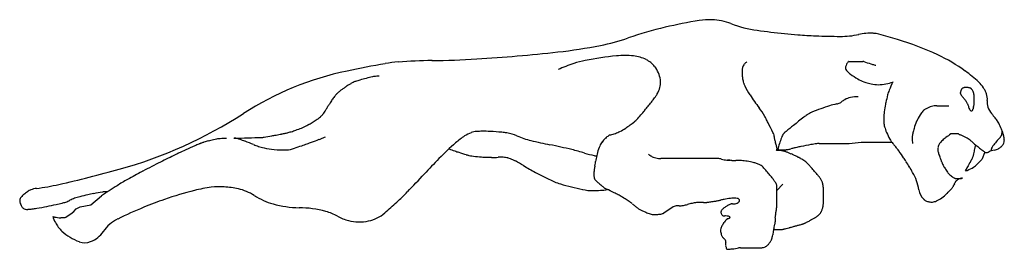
# Model space of a CAD drawing. Extents: x 0.7 to 15.8, y 5.7 to 9.2.
import ezdxf

# ---------------------------------------------------------------- set-up
doc = ezdxf.new("R2010")
doc.units = 0

msp = doc.modelspace()

# ---------------------------------------------------------------- linework, layer by layer
at = {"layer": 'L1'}
for p, q in [((13.456, 8.603), (13.554, 8.603)), ((13.554, 8.603), (13.664, 8.603)), ((14.801, 7.921), (14.893, 7.921)), ((14.893, 7.921), (14.986, 7.921)), ((15.092, 7.493), (15.033, 7.493)), ((15.129, 7.493), (15.092, 7.493)), ((12.994, 7.342), (13.133, 7.342)), ((13.133, 7.342), (13.249, 7.342)), ((13.249, 7.342), (13.388, 7.342)), ((13.388, 7.342), (13.457, 7.342)), ((13.457, 7.342), (13.55, 7.354)), ((13.55, 7.354), (13.643, 7.365)), ((13.643, 7.365), (13.735, 7.365)), ((13.735, 7.365), (13.92, 7.365)), ((13.92, 7.365), (13.967, 7.365)), ((13.967, 7.365), (14.112, 7.365)), ((10.817, 7.111), (10.562, 7.111)), ((11.118, 7.111), (10.817, 7.111)), ((11.303, 7.111), (11.118, 7.111)), ((11.442, 7.111), (11.303, 7.111)), ((12.374, 7.247), (12.378, 7.247)), ((12.378, 7.247), (12.381, 7.247)), ((12.451, 7.246), (12.46, 7.246)), ((12.46, 7.246), (12.469, 7.247)), ((12.469, 7.247), (12.475, 7.247)), ((12.475, 7.247), (12.481, 7.247)), ((15.503, 7.115), (15.541, 7.205)), ((15.541, 7.205), (15.543, 7.21)), ((12.345, 6.624), (12.438, 6.717)), ((1.81, 6.402), (1.973, 6.539)), ((12.345, 6.485), (12.345, 6.624)), ((13.063, 6.555), (13.063, 6.639)), ((13.063, 6.462), (13.063, 6.555)), ((1.583, 6.338), (1.646, 6.37)), ((1.646, 6.37), (1.81, 6.402)), ((10.678, 6.323), (10.747, 6.369)), ((12.345, 6.369), (12.345, 6.485)), ((1.415, 6.208), (1.503, 6.264)), ((1.503, 6.264), (1.551, 6.301)), ((1.551, 6.301), (1.583, 6.338)), ((10.608, 6.277), (10.678, 6.323)), ((11.79, 5.744), (11.859, 5.744)), ((11.859, 5.744), (11.998, 5.744)), ((11.998, 5.744), (12.114, 5.744))]:
    msp.add_line(p, q, dxfattribs=at)
msp.add_circle((12.374, 7.247), 0.000353, dxfattribs=at)
for centre, radius, start, end in [((12.371, 1.688), 7.639, 99.1621, 103.1632), ((11.318, 8.219), 1.023, 88.2151, 99.162), ((11.322, 8.361), 0.881, 68.7584, 88.2151), ((11.992, 3.307), 5.976, 103.1631, 108.8251), ((12.264, 10.785), 1.719, 248.7585, 262.6542), ((15.117, 32.914), 24.032, 262.6541, 263.66), ((8.974, 12.159), 3.377, 281.2909, 288.8251), ((13.104, 14.8), 5.807, 263.6601, 265.7065), ((13.188, 15.914), 6.923, 265.7062, 267.9547), ((13.418, 22.346), 13.36, 267.9546, 269.5731), ((13.328, 10.274), 1.288, 269.5733, 282.3197), ((13.774, 8.231), 0.804, 86.1646, 102.3195), ((13.796, 8.554), 0.48, 75.9644, 86.165), ((12.499, 3.369), 5.824, 73.0405, 75.9641), ((12.824, 4.433), 4.712, 64.9838, 73.0406), ((8.16, 16.238), 7.536, 276.2634, 281.2909), ((6.978, 20.672), 12.056, 270.3389, 273.6063), ((6.04, 35.556), 26.97, 273.6063, 276.2633), ((10.302, 4.214), 4.493, 95.3558, 101.5338), ((10.006, 7.375), 1.318, 83.9349, 95.3559), ((10.085, 8.121), 0.568, 63.4351, 83.935), ((10.164, 8.279), 0.391, 38.6758, 63.4349), ((13.716, 6.345), 2.602, 54.134, 64.9837), ((9.65, -10.236), 19.094, 100.0078, 101.8034), ((6.708, 6.433), 2.168, 94.6766, 100.0078), ((7.09, 1.773), 6.842, 90.3389, 94.6766), ((10.194, 5.671), 3.055, 108.4349, 113.283), ((9.705, 7.138), 1.509, 101.5341, 108.4352), ((10.141, 8.261), 0.421, 8.1692, 38.6758), ((13.041, 8.424), 1.23, 177.5237, 178.8374), ((11.864, 8.475), 0.0509, 163.3574, 177.5258), ((12.454, 8.298), 0.668, 159.4542, 163.3563), ((11.916, 8.5), 0.0926, 138.7579, 159.454), ((11.991, 8.435), 0.192, 124.439, 138.7592), ((13.463, 8.505), 0.0626, 165.9657, 190.3566), ((13.464, 8.505), 0.0636, 190.3544, 221.1836), ((13.556, 8.481), 0.159, 150.745, 165.9642), ((13.617, 8.447), 0.229, 138.8158, 150.7457), ((13.456, 8.589), 0.0145, 89.999, 138.8144), ((13.664, 8.555), 0.0478, 70.7417, 90.0017), ((14.505, 10.962), 2.502, 250.7398, 253.3902), ((14.495, 10.929), 2.467, 253.3912, 254.0544), ((15.99, 16.162), 7.91, 254.0538, 254.4242), ((6.713, 3.819), 4.735, 101.8033, 122.7406), ((7.805, 1.397), 7.166, 103.4637, 105.0672), ((6.185, 8.163), 0.209, 96.1685, 103.4623), ((6.356, 6.577), 1.804, 93.6902, 96.1694), ((10.249, 8.276), 0.311, 332.5596, 368.1695), ((12.142, 8.442), 0.33, 178.8387, 181.3731), ((13.697, 8.48), 1.885, 181.3737, 181.8624), ((12.637, 8.445), 0.825, 181.8613, 182.6002), ((12.095, 8.421), 0.282, 182.6003, 186.5928), ((13.891, 8.628), 2.091, 186.5924, 188.0596), ((12.213, 8.391), 0.396, 188.0591, 192.5569), ((13.713, 8.723), 0.395, 221.1847, 233.427), ((14.13, 9.285), 1.094, 233.427, 240.4211), ((13.892, 8.866), 0.613, 240.4206, 249.7696), ((13.891, 6.587), 2.304, 47.4904, 54.1342), ((6.385, 7.183), 1.222, 124.7392, 126.9251), ((26.149, -21.32), 35.906, 124.6944, 124.7384), ((6.324, 7.317), 1.077, 124.4475, 124.7017), ((9.793, 2.257), 7.212, 124.3358, 124.4359), ((7.52, 5.586), 3.181, 124.1955, 124.3463), ((5.848, 8.046), 0.206, 122.978, 124.1821), ((11.443, -0.573), 10.483, 122.8168, 122.9857), ((6.709, 6.767), 1.748, 121.3014, 122.817), ((6.123, 7.731), 0.62, 118.7561, 121.3009), ((5.945, 8.056), 0.249, 115.4826, 118.756), ((5.953, 8.04), 0.267, 112.321, 115.4824), ((5.876, 8.227), 0.0648, 109.975, 112.3372), ((7.502, 3.749), 4.829, 109.6848, 109.9584), ((6.166, 7.482), 0.864, 105.0667, 109.6858), ((12.371, 8.426), 0.558, 192.5577, 196.3462), ((12.038, 8.328), 0.21, 196.3453, 208.3666), ((14.348, 9.575), 2.836, 208.3674, 211.6353), ((13.836, 8.713), 0.45, 249.7706, 254.0547), ((14.519, 11.106), 2.938, 254.0534, 255.7292), ((13.897, 8.66), 0.415, 255.7298, 271.2191), ((13.891, 8.965), 0.72, 271.2188, 289.4426), ((15.361, 7.633), 1.394, 152.0269, 157.7986), ((15.574, 7.978), 0.438, 154.5083, 156.2973), ((15.28, 8.118), 0.112, 148.3896, 154.5062), ((15.259, 8.131), 0.0881, 141.474, 148.3854), ((15.214, 8.167), 0.0301, 114.3033, 141.4794), ((15.226, 8.139), 0.0604, 95.2054, 114.3015), ((15.271, 7.65), 0.552, 93.7329, 95.2079), ((15.248, 8.003), 0.198, 91.2661, 93.7288), ((15.257, 7.575), 0.626, 89.9981, 91.2664), ((15.257, 7.585), 0.616, 88.7227, 90.0018), ((15.268, 8.051), 0.15, 81.4323, 88.7213), ((15.271, 8.076), 0.125, 73.4297, 81.4305), ((15.282, 8.111), 0.0881, 65.14, 73.4321), ((15.298, 8.146), 0.0502, 54.143, 65.1374), ((15.295, 8.141), 0.0554, 50.5366, 54.1503), ((15.174, 7.994), 0.246, 48.8136, 50.529), ((15.311, 8.151), 0.0371, 39.5677, 48.82), ((15.278, 8.124), 0.0796, 32.7038, 39.5591), ((15.259, 8.088), 0.117, 33.4338, 42.3068), ((15.176, 7.989), 0.402, 31.5448, 47.4901), ((15.014, 7.889), 0.593, 26.5663, 31.5457), ((6.622, 7.262), 1.338, 145.2361, 148.1028), ((6.519, 7.334), 1.212, 142.2244, 145.2362), ((6.067, 7.684), 0.64, 140.7539, 142.2259), ((5.784, 7.916), 0.274, 138.503, 140.7505), ((5.738, 7.956), 0.213, 133.0288, 138.5055), ((5.875, 7.809), 0.414, 129.1027, 133.0275), ((6.389, 7.176), 1.23, 126.9246, 129.1034), ((9.106, 9.037), 1.687, 321.1134, 323.1975), ((9.628, 8.647), 1.036, 323.1984, 325.3037), ((8.934, 9.128), 1.88, 325.303, 326.8656), ((10.481, 8.118), 0.0323, 326.8784, 332.1196), ((6.683, 10.128), 4.329, 332.106, 332.5584), ((13.514, 9.062), 1.856, 211.6351, 219.105), ((13.541, 7.764), 0.293, 102.5284, 121.4718), ((13.575, 7.611), 0.45, 87.2737, 102.5285), ((23.264, 5.755), 9.507, 165.7928, 166.5147), ((14.566, 7.957), 0.535, 157.7987, 165.7926), ((15.294, 8.106), 0.131, 165.963, 171.0475), ((15.215, 8.119), 0.0515, 171.0465, 186.2041), ((15.189, 8.116), 0.0252, 186.2031, 207.9306), ((15.239, 8.12), 0.0742, 159.205, 165.961), ((15.302, 8.175), 0.152, 207.9317, 212.4029), ((15.324, 8.088), 0.165, 156.2948, 159.206), ((15.484, 8.291), 0.368, 212.4037, 215.2808), ((15.648, 8.407), 0.569, 215.271, 215.5318), ((17.574, 9.783), 2.936, 215.5403, 215.5834), ((14.322, 7.289), 1.167, 40.1811, 42.2754), ((14.919, 7.793), 0.386, 37.5223, 40.1821), ((10.858, 4.675), 5.506, 37.0583, 37.5212), ((15.291, 8.11), 0.0781, 11.311, 33.4347), ((14.694, 7.991), 0.687, 6.6632, 11.3093), ((14.415, 8.006), 0.964, 1.79, 3.8427), ((14.913, 8.021), 0.466, 356.9439, 361.7897), ((14.999, 7.882), 0.609, 21.6531, 26.5658), ((15.381, 8.033), 0.198, 351.6551, 381.6529), ((1.602, 10.245), 4.502, 327.7191, 328.2857), ((-0.144, 11.324), 6.553, 328.2862, 328.7505), ((8.594, 6.035), 3.66, 148.1026, 148.9341), ((1.086, 15.505), 11.99, 320.3325, 321.1143), ((11.461, 7.393), 0.789, 27.6362, 39.1052), ((14.452, 3.905), 4.22, 107.8858, 111.8008), ((13.506, 6.837), 1.139, 102.4119, 107.886), ((13.187, 8.286), 0.345, 282.4113, 292.3736), ((13.284, 8.051), 0.0905, 292.3748, 308.7046), ((13.627, 7.623), 0.459, 121.4717, 128.7036), ((15.725, 7.629), 1.74, 169.5634, 173.3505), ((14.538, 7.848), 0.533, 166.5142, 169.5629), ((14.762, 7.665), 0.244, 120.3602, 135.0006), ((14.818, 7.568), 0.356, 105.945, 120.3592), ((14.801, 7.63), 0.291, 90.0003, 105.9456), ((15.154, 7.919), 0.123, 33.96, 37.0593), ((15.218, 7.962), 0.0457, 27.4381, 33.956), ((12.401, 6.499), 3.22, 26.6659, 27.4419), ((15.069, 7.839), 0.235, 20.5562, 26.664), ((14.752, 7.72), 0.573, 15.3362, 20.558), ((15.362, 7.897), 0.0626, 188.9207, 199.4187), ((15.432, 7.922), 0.137, 199.4206, 206.5672), ((15.328, 7.871), 0.0292, 314.9965, 347.5128), ((15.184, 7.903), 0.177, 347.5145, 350.5455), ((15.429, 7.862), 0.071, 165.7528, 170.5356), ((15.816, 7.764), 0.471, 163.3851, 165.7637), ((15.112, 7.974), 0.264, 343.3831, 346.5623), ((15.094, 7.978), 0.283, 346.5615, 349.6936), ((14.993, 7.997), 0.386, 349.6928, 352.3748), ((6.628, 8.464), 8.763, 356.6337, 356.9447), ((15.328, 7.952), 0.0468, 352.3741, 356.6311), ((15.79, 7.973), 0.215, 171.655, 200.4234), ((15.902, 8.015), 0.335, 200.4235, 219.2902), ((0.382, 13.665), 6.971, 285.5158, 302.7406), ((4.756, 8.458), 0.913, 300.8436, 305.5534), ((4.94, 8.2), 0.597, 305.553, 311.3803), ((5.002, 8.13), 0.503, 311.3803, 317.1086), ((5.247, 7.902), 0.168, 317.1088, 327.0205), ((2.907, 9.42), 2.958, 327.0215, 327.7205), ((5.954, 11.469), 5.667, 318.4453, 320.3324), ((5.381, 4.21), 7.652, 27.3225, 27.636), ((-5.884, -1.61), 20.332, 27.1302, 27.3225), ((20.744, -2.519), 13.004, 127.8741, 128.7711), ((13.466, 6.839), 1.149, 124.857, 127.8744), ((13.026, 7.47), 0.381, 111.8008, 124.8565), ((14.577, 7.714), 0.588, 177.9216, 180.9741), ((15.183, 7.692), 1.195, 173.3499, 177.9206), ((15.229, 7.356), 0.805, 148.0288, 156.0373), ((14.807, 7.62), 0.308, 135.0001, 148.0291), ((15.351, 7.882), 0.046, 206.5716, 218.8946), ((15.335, 7.869), 0.0261, 218.8887, 246.8019), ((15.333, 7.863), 0.02, 246.8042, 278.7705), ((15.332, 7.867), 0.0237, 278.7705, 314.997), ((16.699, 8.667), 1.365, 219.2904, 222.9193), ((14.847, 7.112), 1.057, 32.6625, 36.2629), ((4.391, 9.096), 1.65, 290.1614, 293.2976), ((4.259, 9.402), 1.983, 293.2976, 294.7064), ((4.497, 8.885), 1.414, 294.7064, 296.3746), ((4.777, 8.321), 0.784, 296.3747, 299.278), ((3.841, 9.989), 2.697, 299.2785, 300.844), ((9.53, 8.314), 0.886, 297.3054, 303.9556), ((8.756, 9.464), 2.272, 303.9554, 308.1061), ((7.616, 10.917), 4.118, 308.1082, 308.2489), ((10.087, 7.783), 0.128, 308.2454, 309.0441), ((10.023, 7.862), 0.229, 309.0452, 318.4445), ((1.781, 2.318), 11.719, 26.305, 27.1303), ((17.582, 1.417), 7.956, 128.7714, 129.805), ((14.847, 7.719), 0.859, 180.9738, 183.4998), ((14.328, 7.687), 0.339, 183.4996, 194.9549), ((14.619, 7.765), 0.64, 194.9548, 203.2877), ((15.424, 7.292), 1.011, 163.7809, 165.9648), ((15.28, 7.334), 0.861, 156.0374, 163.7799), ((15.499, 7.531), 0.282, 25.6924, 32.6625), ((11.657, 5.682), 4.546, 24.4432, 25.6925), ((15.417, 7.391), 0.416, 20.3137, 24.4434), ((3.855, 6.7), 0.72, 96.4132, 99.2567), ((3.805, 7.143), 0.273, 91.7967, 96.4139), ((5.412, -44.064), 51.506, 91.7471, 91.7966), ((6.129, -67.621), 75.073, 91.70547, 91.7465), ((-21.232, 857.364), 850.316, 271.700923, 271.708486), ((2.04, 1.218), 6.52, 71.5643, 72.3575), ((-5.601, 333.236), 325.955, 271.70883, 271.74595), ((2.066, 81.744), 74.346, 271.74545, 271.82315), ((4.386, 8.844), 1.409, 271.8262, 272.0418), ((4.411, 8.149), 0.714, 272.0336, 272.3366), ((4.439, 7.469), 0.0331, 272.338, 275.9393), ((4.412, 7.729), 0.294, 275.9457, 277.1532), ((4.393, 7.883), 0.45, 277.1526, 279.7718), ((1.706, 23.484), 16.28, 279.77, 280.2054), ((-8.419, 79.728), 73.429, 280.20553, 280.25526), ((-1.878, 43.573), 36.687, 280.2553, 280.3257), ((3.83, 12.242), 4.84, 280.3252, 280.8344), ((3.137, 15.862), 8.525, 280.8356, 281.2193), ((4.692, 8.026), 0.537, 281.2184, 284.6516), ((4.321, 9.443), 2.001, 284.6512, 286.4299), ((4.558, 8.641), 1.165, 286.4309, 290.1621), ((4.959, 8.379), 1.037, 290.2723, 291.8021), ((2.338, 14.931), 8.094, 291.8017, 292.3492), ((8.22, 6.438), 1.22, 123.2522, 131.423), ((7.828, 7.035), 0.506, 110.5553, 123.2519), ((7.759, 7.219), 0.31, 94.2987, 110.556), ((7.822, 6.389), 1.141, 89.9999, 94.2982), ((7.822, 5.176), 2.355, 87.0081, 90.0001), ((7.703, 2.9), 4.634, 84.8055, 87.0079), ((8.042, 6.634), 0.885, 79.7643, 84.8057), ((8.064, 6.755), 0.762, 67.5605, 79.7642), ((8.923, 8.835), 1.489, 247.5605, 256.2793), ((9.956, 7.155), 0.362, 132.4065, 144.4614), ((10.014, 7.091), 0.448, 124.2326, 132.4052), ((9.802, 7.403), 0.0716, 103.686, 124.2339), ((9.823, 7.316), 0.161, 101.8914, 103.6911), ((9.75, 7.665), 0.196, 281.88, 283.5138), ((9.653, 8.067), 0.609, 283.5197, 290.517), ((9.64, 8.103), 0.647, 290.5171, 297.3058), ((11.952, 7.346), 0.373, 21.6754, 26.3041), ((12.219, 7.451), 0.086, 0.3333, 21.6762), ((12.5, 7.453), 0.195, 180.3336, 194.467), ((13.671, 6.937), 1.348, 157.5628, 165.6112), ((12.569, 7.392), 0.156, 133.7708, 157.5628), ((12.835, 7.114), 0.541, 129.8043, 133.7703), ((14.92, 7.894), 0.967, 203.2878, 209.9318), ((14.553, 7.683), 0.544, 209.9317, 218.7958), ((14.678, 7.426), 0.254, 167.4401, 180.0003), ((15.002, 7.426), 0.578, 179.9999, 188.3254), ((16.589, 7), 2.212, 165.9633, 167.4395), ((15.646, 6.518), 1.155, 127.5344, 130.9146), ((15.66, 6.499), 1.179, 122.9062, 127.5351), ((15.033, 7.469), 0.024, 90.0024, 122.9086), ((15.129, 7.485), 0.00753, 40.255, 89.9988), ((15.159, 7.511), 0.0319, 220.2557, 243.8233), ((15.194, 7.583), 0.112, 243.8224, 253.2258), ((15.091, 7.239), 0.247, 66.8972, 73.2281), ((14.918, 6.833), 0.688, 59.3487, 66.8964), ((15.012, 6.991), 0.504, 50.5286, 59.3485), ((16.04, 7.121), 0.409, 132.0628, 136.5301), ((15.691, 7.508), 0.112, 312.0668, 320.5857), ((15.747, 7.461), 0.0389, 320.5825, 330.2503), ((15.163, 7.795), 0.712, 330.25, 332.5083), ((15.706, 7.513), 0.0999, 332.5097, 351.0263), ((15.636, 7.524), 0.17, 351.0265, 365.1802), ((15.177, 7.302), 0.673, 16.3893, 20.3139), ((15.102, 7.28), 0.75, 12.6724, 16.3892), ((15.632, 7.399), 0.207, 5.7097, 12.6715), ((15.572, 7.393), 0.268, 359.5844, 365.7099), ((6.963, -0.909), 8.952, 113.4184, 114.3681), ((9.834, -7.537), 16.176, 113.1776, 113.418), ((3.839, 6.466), 0.943, 112.1834, 113.179), ((8.413, -4.751), 13.057, 112.1405, 112.1852), ((4.212, 5.574), 1.91, 112.0242, 112.1411), ((3.808, 6.573), 0.832, 111.8117, 112.0147), ((4.978, 3.649), 3.982, 111.727, 111.8198), ((3.55, 7.234), 0.123, 109.1023, 111.7165), ((4.04, 5.818), 1.621, 108.3906, 109.1116), ((3.666, 6.943), 0.436, 105.856, 108.3893), ((5.086, 1.944), 5.633, 105.1522, 105.8569), ((4.21, 5.181), 2.279, 103.0617, 105.1518), ((3.85, 6.731), 0.688, 99.256, 103.0608), ((3.409, 5.324), 2.192, 69.4941, 71.5652), ((1.307, -0.297), 8.194, 68.4973, 69.4936), ((5.18, 9.533), 2.372, 248.4968, 250.3486), ((4.594, 7.893), 0.631, 250.3493, 258.6901), ((4.834, 9.093), 1.854, 258.6897, 263.5513), ((4.784, 7.723), 0.479, 273.5765, 288.6647), ((1.448, 17.601), 10.904, 288.6644, 289.2903), ((3.106, 12.862), 5.884, 289.2909, 290.143), ((-11.907, 53.796), 49.484, 290.1422, 290.2249), ((-47.916, 151.529), 153.639, 290.22542, 290.27241), ((10.721, 3.603), 5.001, 131.4228, 135.4558), ((8.903, 11.467), 4.498, 249.2722, 250.4631), ((10.385, 14.824), 7.654, 256.2793, 258.4979), ((6.8, -2.798), 10.329, 76.5881, 78.4978), ((10.531, 6.928), 0.98, 157.4355, 163.6098), ((9.916, 7.184), 0.313, 144.4603, 157.4347), ((13.425, 7.692), 1.151, 194.4662, 197.2566), ((11.285, 7.027), 1.091, 14.3914, 17.2579), ((11.829, 7.167), 0.529, 12.8024, 14.3888), ((11.581, 7.11), 0.783, 11.5005, 12.8041), ((12.323, 7.261), 0.0259, 345.7961, 371.5009), ((13.859, 6.888), 1.542, 165.6126, 166.0451), ((12.311, 7.273), 0.0533, 343.7096, 346.0355), ((12.454, 7.616), 0.37, 278.3173, 286.8198), ((18.366, -18.649), 26.553, 102.5101, 102.6286), ((33.345, -86.164), 95.71, 102.48564, 102.50925), ((67.808, -241.798), 255.114, 102.47122, 102.48566), ((13.582, 3.381), 4.009, 100.2286, 102.4713), ((13.083, 6.148), 1.197, 96.1247, 100.2292), ((13.088, 6.096), 1.25, 94.7311, 96.1242), ((12.994, 7.234), 0.108, 89.9959, 94.727), ((18.478, 10.839), 5.58, 218.7963, 219.3216), ((12.266, 5.75), 2.45, 38.5273, 39.3202), ((6.634, 1.266), 9.649, 38.1979, 38.529), ((15.068, 7.241), 0.251, 172.6012, 179.9994), ((14.982, 7.253), 0.164, 154.8004, 172.6028), ((14.982, 7.253), 0.164, 136.9861, 154.7994), ((15.124, 7.12), 0.358, 130.9153, 136.9863), ((14.73, 6.649), 0.947, 47.2064, 50.5282), ((16.107, 8.137), 1.081, 227.2076, 230.3178), ((16.477, 6.985), 1.129, 165.9611, 167.6616), ((18.331, 6.521), 3.04, 164.9257, 165.9618), ((17.282, 9.553), 2.919, 230.3171, 231.7089), ((16.7, 8.815), 1.98, 231.7092, 233.3992), ((16.077, 7.131), 0.456, 163.6068, 167.8271), ((15.686, 7.246), 0.0477, 150.5393, 163.6096), ((16.217, 6.946), 0.658, 143.4223, 150.5375), ((15.661, 7.409), 0.17, 278.6809, 301.115), ((16.252, 6.92), 0.701, 136.532, 143.4226), ((15.585, 7.535), 0.317, 301.1161, 305.5394), ((15.627, 7.476), 0.245, 305.536, 310.5676), ((15.694, 7.398), 0.142, 310.5711, 315.0018), ((15.485, 7.607), 0.438, 315.0011, 317.5229), ((15.716, 7.395), 0.124, 317.5237, 338.2001), ((15.723, 7.392), 0.116, 338.199, 359.5848), ((9.584, -6.291), 14.938, 115.6658, 116.671), ((21.736, -31.577), 42.993, 115.6219, 115.6666), ((4.744, 3.853), 3.698, 115.4678, 115.6202), ((6.02, 1.173), 6.667, 114.3683, 115.4688), ((4.747, 8.324), 1.08, 263.5512, 273.5764), ((15.326, -0.93), 11.462, 135.456, 137.0854), ((7.973, 8.847), 1.718, 250.463, 252.6189), ((14.921, 31.045), 24.977, 252.6192, 252.8972), ((7.752, 7.742), 0.597, 252.8946, 254.6929), ((7.792, 7.891), 0.751, 254.6956, 261.8698), ((7.873, 8.456), 1.321, 261.8698, 267.2752), ((8.058, 12.351), 5.221, 267.2749, 268.0906), ((8.086, 13.191), 6.061, 268.0909, 268.8479), ((8.008, 9.323), 2.193, 268.848, 271.5373), ((8.1, 5.9), 1.232, 87.9487, 91.5372), ((8.133, 6.801), 0.33, 81.8707, 87.9497), ((8.125, 6.746), 0.386, 76.247, 81.8696), ((8.15, 6.851), 0.277, 67.7504, 76.2469), ((7.844, 6.101), 1.087, 63.4638, 67.7511), ((8.424, 4.014), 3.326, 73.0643, 76.5881), ((9.949, 9.024), 1.91, 253.0641, 257.7145), ((9.554, 7.209), 0.0533, 257.7119, 269.9974), ((9.554, 8.543), 1.387, 270.0017, 271.1284), ((22.527, 4.936), 13.138, 170.4685, 170.6633), ((10.353, 6.98), 0.794, 163.6096, 170.4689), ((10.609, 7.43), 0.341, 227.0655, 236.3114), ((10.473, 7.225), 0.095, 236.3099, 253.8856), ((10.721, 8.085), 0.991, 253.8867, 258.6908), ((10.562, 7.29), 0.179, 258.6902, 270), ((11.442, 6.907), 0.204, 74.4678, 89.9993), ((12.259, 7.277), 0.0918, 332.2186, 345.7966), ((12.399, 7.141), 0.11, 116.8515, 122.1891), ((12.372, 6.803), 0.432, 86.8453, 94.1805), ((12.366, 7.204), 0.039, 109.6164, 117.5042), ((12.338, 7.262), 0.0246, 296.8515, 307.8718), ((12.346, 7.252), 0.0127, 307.8721, 325.5817), ((12.676, 6.335), 0.962, 109.0303, 109.6088), ((12.27, 7.304), 0.105, 325.582, 327.9922), ((12.353, 7.252), 0.006, 327.988, 338.055), ((12.306, 7.271), 0.0568, 338.0506, 341.555), ((12.217, 7.3), 0.15, 341.568, 343.7227), ((12.374, 7.211), 0.035, 106.0185, 109.0513), ((12.414, 7.07), 0.182, 103.7857, 105.9961), ((12.376, 7.227), 0.0205, 97.217, 103.8067), ((12.385, 7.294), 0.047, 265.6037, 268.7404), ((12.416, 8.702), 1.456, 268.7381, 269.3017), ((12.385, 7.033), 0.202, 76.114, 86.8461), ((12.497, 15.432), 8.186, 269.3058, 269.4), ((12.429, 8.881), 1.635, 269.3898, 269.6007), ((12.44, 10.443), 3.197, 269.6086, 269.8525), ((12.437, 9.505), 2.259, 269.8499, 270.1401), ((11.646, 4.046), 3.279, 75.2853, 76.1131), ((12.44, 8.565), 1.319, 270.1381, 270.4397), ((12.449, 7.307), 0.0608, 270.4511, 271.8558), ((12.465, 7.163), 0.0562, 68.9623, 75.29), ((12.481, 7.309), 0.0622, 270.0054, 273.5295), ((12.482, 7.301), 0.0542, 273.5277, 277.3027), ((11.825, 5.5), 1.838, 67.5589, 68.9582), ((12.4, 7.935), 0.693, 277.3062, 277.4075), ((12.821, 4.673), 2.595, 97.3029, 97.33), ((12.727, 5.413), 1.849, 97.0786, 97.3368), ((12.476, 7.462), 0.215, 276.0972, 278.3182), ((11.826, 5.503), 1.835, 66.1579, 67.5586), ((7.665, -3.911), 12.128, 66.0383, 66.1564), ((12.284, 6.481), 0.756, 65.5745, 66.0471), ((12.172, 6.234), 1.027, 64.1743, 65.5673), ((10.641, 3.072), 4.54, 63.5112, 64.1738), ((12.248, 6.295), 0.938, 62.3707, 63.512), ((11.152, 4.202), 3.301, 61.7625, 62.3709), ((12.451, 6.621), 0.555, 57.7333, 61.7612), ((14.081, 7.125), 0.174, 35.8547, 38.1955), ((10.639, 4.639), 4.419, 34.2341, 35.7749), ((13.147, 6.346), 1.385, 31.482, 34.2341), ((14.878, 7.241), 0.0604, 180.0012, 195.1138), ((15.1, 7.301), 0.291, 195.1118, 204.8778), ((14.3, 6.931), 0.591, 18.0332, 24.8784), ((13.969, 6.823), 0.939, 14.929, 18.0338), ((0.571, 14.994), 16.747, 331.7151, 331.9234), ((14.768, 7.422), 0.656, 331.9226, 332.975), ((15.304, 7.148), 0.0541, 332.975, 351.1798), ((16.777, 6.919), 1.436, 167.6623, 171.1809), ((15.447, 7.139), 0.0608, 317.5972, 336.7973), ((15.66, 7.416), 0.237, 233.3979, 240.2533), ((15.575, 7.267), 0.0658, 240.2565, 253.2727), ((15.567, 7.239), 0.0366, 253.2706, 278.1302), ((15.561, 7.278), 0.0757, 278.1283, 295.3293), ((15.536, 7.331), 0.135, 295.3418, 297.4591), ((15.72, 6.978), 0.263, 115.9292, 117.4438), ((15.73, 6.958), 0.286, 98.6816, 115.9344), ((11.825, -10.752), 19.93, 116.6708, 117.541), ((7.599, 5.611), 1.636, 58.3905, 63.4633), ((10.259, 9.933), 3.44, 238.3905, 241.888), ((16.636, 5.72), 7.199, 169.7475, 170.1822), ((5.186, 7.791), 4.437, 349.7481, 350.3018), ((5.809, 7.685), 3.804, 350.303, 350.6651), ((11.629, 7.579), 0.494, 254.4686, 264.4283), ((11.63, 8.216), 1.129, 267.2368, 267.7533), ((11.624, 7.525), 0.44, 264.4282, 270.1586), ((11.407, 3.534), 3.558, 86.5248, 87.1159), ((11.061, -2.16), 9.262, 86.3228, 86.5247), ((12.01, 12.508), 5.436, 266.2518, 266.5958), ((11.706, 7.382), 0.301, 266.595, 271.9258), ((11.747, 6.143), 0.938, 88.9102, 91.927), ((11.749, 6.263), 0.819, 83.368, 88.9099), ((11.701, 5.848), 1.236, 78.8581, 83.3676), ((11.801, 6.356), 0.718, 75.3801, 78.8586), ((11.712, 6.015), 1.071, 72.5311, 75.3794), ((11.89, 6.579), 0.48, 66.038, 72.5311), ((12.039, 6.916), 0.111, 52.5338, 66.039), ((11.969, 6.824), 0.227, 43.6041, 52.5333), ((11.229, 6.119), 1.249, 39.7995, 43.6038), ((12.484, 6.674), 0.493, 53.4623, 57.7347), ((12.536, 6.744), 0.406, 49.2358, 53.4631), ((12.616, 6.837), 0.283, 44.1728, 49.2325), ((11.788, 6.032), 1.437, 42.9019, 44.175), ((12.075, 6.299), 1.046, 41.4112, 42.9034), ((5.356, 0.374), 10.004, 40.9217, 41.4091), ((2.867, 0.05), 13.44, 31.0489, 31.4816), ((4.029, 0.75), 12.084, 30.5928, 31.0491), ((15.043, 7.109), 0.172, 194.9269, 202.174), ((15.058, 7.115), 0.189, 202.1764, 208.301), ((16.304, 7.786), 1.604, 208.3004, 210.3998), ((15.673, 7.416), 0.872, 210.3977, 212.4685), ((12.508, 8.572), 3.193, 328.8704, 329.9274), ((15.064, 7.479), 0.585, 287.6206, 298.8066), ((14.278, 7.547), 1.148, 329.9265, 331.6898), ((-521.295, 296.038), 609.477, 331.690547, 331.695359), ((-15.455, 23.617), 34.945, 331.6969, 331.7169), ((15.196, 7.239), 0.311, 298.8069, 314.1867), ((14.082, 8.385), 1.91, 314.1863, 317.5977), ((-3.246, 26.733), 20.533, 282.8474, 285.5158), ((104.927, -178.951), 212.172, 118.83549, 118.90447), ((2.888, 6.386), 0.603, 117.5424, 118.8368), ((-4.384, 17.396), 15.451, 315.682, 317.0855), ((10.574, 10.522), 4.108, 241.8885, 243.8383), ((12, 13.427), 7.344, 243.8379, 245.2961), ((10.478, 6.857), 0.942, 176.4236, 179.947), ((9.738, 6.857), 0.202, 179.9466, 195.9459), ((9.838, 6.897), 0.3, 170.1833, 176.424), ((3.305, -0.483), 11.563, 39.4021, 39.7999), ((5.972, 1.708), 8.112, 38.9271, 39.4022), ((9.233, 3.734), 4.874, 40.2235, 40.9218), ((1.381, -2.907), 15.157, 40.0765, 40.2237), ((7.796, 2.491), 6.773, 39.8555, 40.0755), ((12.475, 6.397), 0.679, 39.1517, 39.859), ((10.482, 4.774), 3.249, 38.8236, 39.147), ((12.884, 6.707), 0.165, 32.5295, 38.8266), ((13.791, 6.521), 0.743, 8.6626, 30.5926), ((16.013, 7.633), 1.276, 212.472, 214.1846), ((15.201, 7.081), 0.294, 214.1821, 224.9982), ((15.288, 7.168), 0.417, 224.9997, 234.0751), ((15.201, 7.048), 0.269, 234.0744, 240.2542), ((15.1, 6.87), 0.0643, 240.2546, 252.9226), ((15.098, 6.865), 0.0583, 252.9246, 264.8076), ((15.173, 7.688), 0.885, 264.8044, 267.8492), ((15.173, 6.744), 0.0632, 101.201, 123.4764), ((15.19, 6.659), 0.151, 86.8288, 101.201), ((15.13, 7.185), 0.382, 275.1941, 280.3888), ((0.525, 10.197), 3.572, 277.2294, 282.8474), ((6.387, 0.045), 7.852, 122.1147, 124.2046), ((3.982, 3.877), 3.328, 118.9046, 122.1148), ((3.906, 4.666), 2.02, 96.994, 104.4698), ((3.796, 5.559), 1.12, 86.8204, 96.9942), ((3.781, 5.298), 1.381, 77.6618, 86.8204), ((9.177, 7.29), 0.588, 245.2969, 254.6874), ((11.099, 14.307), 7.864, 254.6869, 257.2523), ((9.592, 6.816), 0.0495, 195.9463, 228.5664), ((10.733, 8.109), 1.774, 228.5675, 229.5333), ((12.045, 9.646), 3.795, 229.5314, 230.1916), ((171.532, 201.018), 252.912, 230.19252, 230.20077), ((29.314, 30.319), 30.732, 230.202, 230.2259), ((13.069, 10.803), 5.34, 230.2246, 230.7991), ((9.774, 6.763), 0.127, 230.797, 234.5293), ((9.791, 6.787), 0.156, 234.5314, 245.9282), ((11.753, 6.377), 0.68, 37.5689, 38.9259), ((6.952, 2.684), 6.737, 37.1393, 37.5704), ((12.232, 6.683), 0.113, 10.0236, 37.1389), ((12.1, 6.66), 0.248, 351.7777, 370.023), ((12.819, 6.666), 0.242, 27.3271, 32.5291), ((12.874, 6.694), 0.18, 20.4375, 27.3269), ((12.933, 6.716), 0.117, 11.8914, 20.4364), ((12.681, 6.663), 0.375, 11.4195, 11.8916), ((11.943, 6.514), 1.128, 11.1423, 11.4146), ((11.639, 6.454), 1.438, 8.3426, 11.1481), ((12.901, 6.639), 0.163, 0.0004, 8.3424), ((14.876, 6.778), 0.2, 317.6162, 323.9801), ((14.222, 7.253), 1.008, 323.9803, 325.2247), ((15.021, 6.698), 0.0356, 325.225, 331.8538), ((14.894, 6.766), 0.18, 331.8522, 337.6596), ((15.442, 6.541), 0.412, 153.8268, 157.6611), ((16.871, 5.839), 2.005, 153.0724, 153.8248), ((15.103, 6.736), 0.0224, 145.9531, 153.0803), ((15.602, 6.391), 0.629, 144.9922, 145.2235), ((15.136, 6.718), 0.0595, 143.2314, 145.0064), ((17.086, 5.259), 2.495, 142.9412, 143.2153), ((15.14, 6.729), 0.0561, 128.4532, 142.9439), ((15.399, 6.402), 0.473, 123.4783, 128.4551), ((15.147, 6.995), 0.191, 267.8515, 275.1959), ((0.824, 6.448), 0.111, 142.1244, 153.9914), ((0.971, 6.334), 0.297, 134.8642, 142.1257), ((0.912, 6.393), 0.214, 128.1584, 134.8646), ((1.795, 5.27), 1.643, 125.7386, 128.1578), ((0.966, 6.422), 0.223, 109.7996, 125.739), ((1.041, 6.212), 0.447, 98.5663, 109.7992), ((2, 5.152), 1.42, 104.7441, 107.998), ((2.543, 3.089), 3.553, 102.6866, 104.7437), ((2.28, 4.258), 2.355, 100.5394, 102.6868), ((2.988, 0.453), 6.225, 99.2188, 100.5396), ((2.019, 6.424), 0.176, 92.863, 99.2192), ((2.099, 4.82), 1.782, 90.865, 92.8623), ((5.071, 0.151), 6.683, 104.4699, 108.5781), ((3.917, 5.92), 0.744, 57.1445, 77.6617), ((4.894, 7.432), 1.056, 237.1447, 254.3458), ((3.18, 10.009), 4.878, 313.0244, 315.6821), ((9.517, 7.316), 0.696, 257.2524, 270.6741), ((9.502, 8.626), 2.006, 270.674, 276.941), ((8.519, 3.94), 2.962, 63.3198, 65.9285), ((-14.319, -41.508), 53.826, 63.2523, 63.3195), ((9.459, 5.672), 0.993, 62.7631, 63.2572), ((9.713, 6.166), 0.437, 59.1259, 62.7584), ((7.55, 2.547), 4.653, 58.0119, 59.1255), ((11.698, 5.822), 0.681, 88.2764, 95.4017), ((14.778, 6.672), 0.255, 188.6628, 226.5367), ((14.625, 6.865), 0.44, 293.3199, 305.512), ((14.538, 6.988), 0.59, 305.5116, 316.0326), ((12.64, 8.818), 3.227, 316.0325, 317.6154), ((0.789, 6.466), 0.0715, 153.994, 174.2908), ((0.81, 6.464), 0.0934, 174.2879, 192.0235), ((0.848, 6.471), 0.131, 192.0257, 201.8013), ((1.02, 6.541), 0.317, 201.802, 208.0867), ((0.953, 6.505), 0.242, 208.0853, 217.874), ((0.806, 6.39), 0.0549, 217.8725, 238.4986), ((-0.227, 13.318), 7.073, 279.8136, 281.1133), ((0.069, 11.81), 5.536, 281.1136, 282.5826), ((0.46, 10.058), 3.741, 282.5824, 284.0365), ((1.029, 7.783), 1.396, 284.036, 286.4165), ((1.331, 6.759), 0.328, 286.4173, 298.6032), ((1.695, 6.091), 0.433, 107.9979, 118.6031), ((5.594, -0.724), 7.686, 112.7504, 116.0105), ((4.437, 2.036), 4.693, 108.578, 112.7505), ((5.031, 7.921), 1.563, 254.3459, 269.1274), ((4.982, 4.679), 1.679, 74.8706, 89.1273), ((2.475, 10.765), 5.912, 310.6102, 313.0243), ((8.31, 3.765), 3.218, 56.6649, 58.0125), ((9.889, 6.166), 0.344, 52.5439, 56.6649), ((9.716, 5.939), 0.63, 49.7624, 52.5431), ((11.33, 7.847), 1.87, 229.7632, 231.3766), ((13.016, 9.957), 4.57, 231.3768, 232.0534), ((10.325, 6.507), 0.195, 232.0517, 235.3268), ((10.764, 6.344), 0.03, 106.7623, 123.6903), ((10.868, 6), 0.39, 102.0795, 106.7615), ((10.841, 6.124), 0.263, 88.6037, 102.0793), ((10.854, 6.654), 0.268, 268.6038, 281.9542), ((10.591, 7.898), 1.539, 281.9542, 284.4257), ((11.414, 4.697), 1.766, 102.1179, 104.425), ((12.02, 1.875), 4.652, 101.2574, 102.1192), ((11.119, 6.403), 0.036, 91.4407, 101.2541), ((11.127, 6.084), 0.355, 90.1463, 91.44), ((11.178, -13.402), 19.841, 89.9776, 90.1506), ((11.182, -2.042), 8.481, 89.7365, 89.9764), ((11.242, 7.447), 1.008, 268.8472, 270.8656), ((11.255, 6.555), 0.116, 270.864, 277.1878), ((10.928, 9.151), 2.732, 277.19, 278.4949), ((9.925, 15.862), 9.518, 278.495, 278.9249), ((11.315, 7.012), 0.56, 278.9239, 280.6966), ((11.002, 8.669), 2.246, 280.7026, 280.9684), ((7.349, 27.53), 21.457, 280.9618, 281.0478), ((11.112, 8.254), 1.818, 281.0518, 281.6661), ((14.514, -8.225), 15.009, 101.4494, 101.6632), ((11.835, 5.957), 0.497, 123.9294, 129.4608), ((11.722, 5.559), 0.945, 95.4017, 101.45), ((11.997, 5.717), 0.787, 120.2436, 123.9294), ((11.691, 6.241), 0.179, 112.5188, 120.2444), ((11.713, 6.188), 0.237, 107.1987, 112.5189), ((11.651, 6.388), 0.0277, 91.5806, 107.1913), ((11.662, 6.003), 0.413, 90.9267, 91.5895), ((11.663, 5.917), 0.499, 90.32, 90.9229), ((11.661, 6.289), 0.127, 89.0063, 90.3309), ((11.69, 7.944), 1.528, 268.9935, 269.3755), ((11.676, 6.586), 0.17, 269.3789, 290.7191), ((11.715, 6.401), 0.102, 70.2857, 88.2764), ((11.714, 6.485), 0.0623, 290.7193, 326.3596), ((11.735, 6.456), 0.0428, 42.4099, 70.2855), ((11.751, 6.471), 0.0211, 358.721, 402.4108), ((11.734, 6.471), 0.0377, 326.3585, 358.7194), ((8.481, 6.914), 3.903, 351.1116, 351.897), ((12.309, 6.369), 0.0367, 351.9045, 360.0076), ((12.81, 6.417), 0.248, 343.2059, 347.2504), ((12.609, 6.462), 0.454, 347.2495, 349.3329), ((12.742, 6.437), 0.319, 349.3382, 351.8243), ((12.394, 6.487), 0.67, 351.8201, 354.055), ((12.65, 6.46), 0.413, 354.0558, 356.9026), ((11.634, 6.515), 1.43, 356.9016, 357.6336), ((12.927, 6.462), 0.137, 357.6315, 359.9971), ((14.814, 6.71), 0.308, 226.5388, 228.048), ((14.685, 6.567), 0.115, 228.0408, 230.5086), ((14.67, 6.549), 0.0919, 230.5131, 247.1448), ((14.762, 6.765), 0.327, 247.146, 255.9487), ((14.719, 6.595), 0.151, 255.9472, 276.4767), ((14.711, 6.667), 0.224, 276.4769, 293.3192), ((0.81, 6.397), 0.0629, 238.5021, 260.5391), ((0.83, 6.516), 0.184, 260.5366, 273.3845), ((0.767, 7.581), 1.25, 273.3855, 276.5824), ((0.77, 7.554), 1.223, 276.5819, 279.8134), ((1.792, 6.414), 0.598, 198.5166, 208.3014), ((1.368, 6.672), 0.47, 252.2101, 255.964), ((1.334, 6.536), 0.331, 255.9645, 263.5237), ((1.35, 6.677), 0.473, 263.5224, 269.9994), ((1.35, 6.853), 0.648, 270.0005, 275.5301), ((1.403, 6.31), 0.103, 275.5063, 276.481), ((5.21, 5.523), 0.804, 61.0956, 74.8705), ((5.942, 6.849), 0.71, 241.0959, 255.7621), ((5.961, 6.7), 0.557, 281.768, 310.6101), ((10.27, 6.427), 0.0976, 235.331, 240.6569), ((10.554, 6.932), 0.677, 240.653, 242.6743), ((10.53, 6.885), 0.625, 242.6744, 244.7306), ((11.501, 8.943), 2.9, 244.732, 245.6861), ((10.774, 7.332), 1.133, 245.6856, 248.7964), ((10.547, 6.749), 0.507, 248.7955, 253.4459), ((10.504, 6.605), 0.357, 253.4466, 257.9861), ((10.454, 6.369), 0.116, 257.9891, 265.9498), ((10.476, 6.671), 0.419, 265.9442, 267.2005), ((10.465, 6.443), 0.19, 267.2036, 269.0701), ((10.464, 6.391), 0.138, 269.0685, 271.3845), ((10.397, 9.126), 2.873, 271.3873, 271.8943), ((10.472, 6.859), 0.605, 271.8922, 277.0399), ((10.521, 6.463), 0.207, 277.0418, 285.8546), ((10.529, 6.436), 0.179, 285.8518, 292.4978), ((10.573, 6.329), 0.0632, 292.5016, 303.6915), ((11.562, 6.284), 0.0752, 168.0952, 172.404), ((11.531, 6.289), 0.0437, 172.4088, 178.0639), ((11.514, 6.289), 0.0265, 178.0649, 185.6598), ((11.695, 6.307), 0.209, 185.6528, 188.3536), ((11.518, 6.294), 0.03, 149.9083, 168.0999), ((11.541, 6.284), 0.053, 188.3553, 208.155), ((11.584, 6.256), 0.106, 140.2446, 149.9019), ((11.547, 6.288), 0.0595, 208.1557, 226.8458), ((11.603, 6.24), 0.131, 129.4619, 140.2483), ((11.548, 6.289), 0.0611, 226.8463, 244.6302), ((11.535, 6.262), 0.0316, 244.6279, 269.4796), ((11.56, 9.04), 2.809, 269.4837, 269.6446), ((11.545, 6.617), 0.386, 269.6265, 270.0601), ((11.545, 6.815), 0.585, 270.0778, 270.4039), ((11.579, 1.936), 4.295, 90.2829, 90.4032), ((11.559, 6), 0.231, 78.5838, 90.2815), ((11.597, 6.187), 0.0397, 50.1335, 78.5832), ((11.568, 6.282), 0.0963, 296.6294, 305.6198), ((11.609, 6.202), 0.0201, 26.5688, 50.137), ((11.618, 6.212), 0.0108, 305.6185, 332.699), ((11.624, 6.209), 0.00409, 332.6964, 386.5619), ((12.473, 6.221), 0.151, 166.3133, 176.411), ((12.478, 6.221), 0.156, 176.4142, 183.4724), ((11.802, 6.18), 0.521, 359.6089, 363.4701), ((11.679, 6.414), 0.666, 346.3149, 351.1116), ((11.523, 8.497), 2.691, 301.3592, 301.7647), ((12.677, 6.633), 0.498, 301.7643, 303.6935), ((12.515, 6.876), 0.79, 303.6919, 305.2238), ((12.876, 6.365), 0.165, 305.2249, 309.2347), ((12.792, 6.468), 0.297, 309.2341, 312.2198), ((12.896, 6.353), 0.143, 312.2183, 317.8395), ((12.849, 6.396), 0.206, 317.8426, 322.5253), ((12.868, 6.381), 0.182, 322.5219, 326.9885), ((12.894, 6.364), 0.151, 326.9945, 331.8988), ((12.856, 6.384), 0.193, 331.8928, 336.3523), ((12.787, 6.415), 0.269, 336.3541, 340.1353), ((12.635, 6.469), 0.431, 340.1371, 343.208), ((1.71, 6.37), 0.506, 208.3015, 227.1751), ((2.471, 5.677), 0.565, 116.0106, 146.1975), ((5.935, 6.822), 0.682, 255.7622, 281.7681), ((11.661, 5.984), 0.184, 144.2701, 163.155), ((11.812, 5.954), 0.331, 150.3738, 155.4077), ((11.627, 6.059), 0.118, 141.9447, 150.3749), ((13.762, 4.388), 2.829, 141.276, 141.9447), ((11.595, 6.126), 0.0507, 136.2721, 141.2707), ((12.296, 5.455), 1.022, 135.6202, 136.2766), ((12.187, 5.562), 0.868, 134.9106, 135.6226), ((11.711, 6.039), 0.195, 133.6338, 134.9044), ((11.831, 5.914), 0.368, 132.7104, 133.6349), ((11.594, 6.17), 0.0194, 99.8548, 132.716), ((11.578, 6.261), 0.0731, 279.8499, 296.6273), ((12.432, 6.023), 0.135, 163.6099, 170.356), ((11.307, 6.353), 1.038, 343.6119, 346.0448), ((10.419, 6.574), 1.953, 346.0449, 346.9146), ((12.246, 6.15), 0.0775, 346.9135, 351.281), ((12.287, 6.143), 0.0356, 351.2737, 358.6127), ((10.365, 6.189), 1.959, 358.6208, 359.61), ((3.259, 41.94), 37.068, 284.4199, 284.4886), ((11, 11.985), 6.129, 284.4893, 284.6584), ((9.457, 17.883), 12.225, 284.6568, 284.7503), ((4.915, 35.132), 30.062, 284.7523, 284.8119), ((10.932, 12.378), 6.526, 284.8118, 285.2294), ((10.924, 12.408), 6.557, 285.2281, 285.6447), ((11.949, 8.748), 2.757, 285.6455, 286.2173), ((12.277, 7.62), 1.582, 286.2178, 286.9727), ((12.39, 7.248), 1.193, 286.9728, 287.5084), ((12.649, 6.428), 0.334, 287.5047, 288.5175), ((12.661, 6.391), 0.294, 288.5288, 289.5053), ((12.725, 6.212), 0.104, 289.4847, 291.1242), ((12.718, 6.231), 0.124, 291.1537, 292.169), ((12.677, 6.331), 0.232, 292.1404, 292.8827), ((12.697, 6.284), 0.181, 292.9006, 294.0475), ((12.422, 6.901), 0.857, 294.0377, 294.5655), ((12.573, 6.568), 0.492, 294.574, 295.9016), ((12.283, 7.166), 1.156, 295.8961, 296.7617), ((12.12, 7.489), 1.518, 296.7611, 297.7926), ((11.934, 7.842), 1.917, 297.7938, 298.7117), ((10.473, 10.511), 4.959, 298.7111, 298.8929), ((11.391, 8.846), 3.058, 298.8956, 299.1271), ((11.727, 8.244), 2.369, 299.1257, 299.6702), ((11.926, 7.894), 1.966, 299.6674, 300.2651), ((12.73, 6.517), 0.371, 300.2682, 301.3593), ((1.905, 6.58), 0.792, 227.1749, 249.7756), ((1.666, 6.216), 0.404, 290.3399, 326.1976), ((11.58, 6.009), 0.0995, 163.1545, 188.9095), ((11.863, 6.053), 0.386, 188.9098, 198.8851), ((11.552, 5.946), 0.0566, 198.8842, 225.1336), ((13.309, 7.712), 2.548, 225.1348, 225.5549), ((12.212, 5.917), 0.0648, 340.5566, 350.4964), ((-5.045, 8.804), 17.562, 350.5013, 350.6171), ((48.586, -0.079), 36.799, 170.5297, 170.5849), ((272.113, -37.361), 263.414, 170.51662, 170.5306), ((12.396, 6.437), 0.421, 256.2467, 261.2836), ((14.313, 5.703), 2.043, 170.3568, 170.5156), ((12.352, 6.152), 0.131, 261.2806, 270.298), ((12.334, 9.621), 3.6, 270.3004, 271.0473), ((12.398, 6.102), 0.0817, 271.0396, 276.0008), ((12.034, 9.561), 3.559, 276.014, 276.1081), ((12.403, 6.11), 0.0892, 276.1081, 281.2263), ((12.33, 6.476), 0.462, 281.2209, 282.7498), ((12.154, 7.254), 1.26, 282.747, 283.7799), ((11.667, 9.24), 3.304, 283.7835, 284.4213), ((1.719, 6.074), 0.253, 249.7756, 290.34), ((10.301, 4.645), 1.748, 45.0476, 45.5547), ((9.836, 4.18), 2.406, 44.6481, 45.0473), ((10.249, 4.588), 1.825, 44.1881, 44.6464), ((11.651, 5.795), 0.0948, 157.7096, 191.8746), ((11.538, 5.841), 0.0272, 337.709, 404.1899), ((11.821, 5.83), 0.268, 191.8742, 202.6047), ((12.114, 5.836), 0.0918, 269.9993, 285.4809), ((12.09, 5.92), 0.18, 285.4814, 296.5344), ((12.114, 5.873), 0.126, 296.5351, 312.3246), ((12.052, 5.941), 0.219, 312.3232, 324.3125), ((11.779, 6.137), 0.555, 324.3143, 328.5605), ((12.132, 5.921), 0.141, 328.5594, 336.9863), ((11.802, 6.062), 0.5, 336.9875, 340.5613), ((11.583, 5.731), 0.0104, 202.6049, 259.1787), ((11.594, 5.788), 0.068, 259.1769, 273.5359), ((11.536, 6.72), 1.002, 273.5373, 277.2688), ((11.465, 7.276), 1.563, 277.2689, 280.8019), ((11.79, 5.576), 0.168, 90.0008, 100.8024)]:
    msp.add_arc(centre, radius, start, end, dxfattribs=at)

doc.saveas('drawing.dxf')
